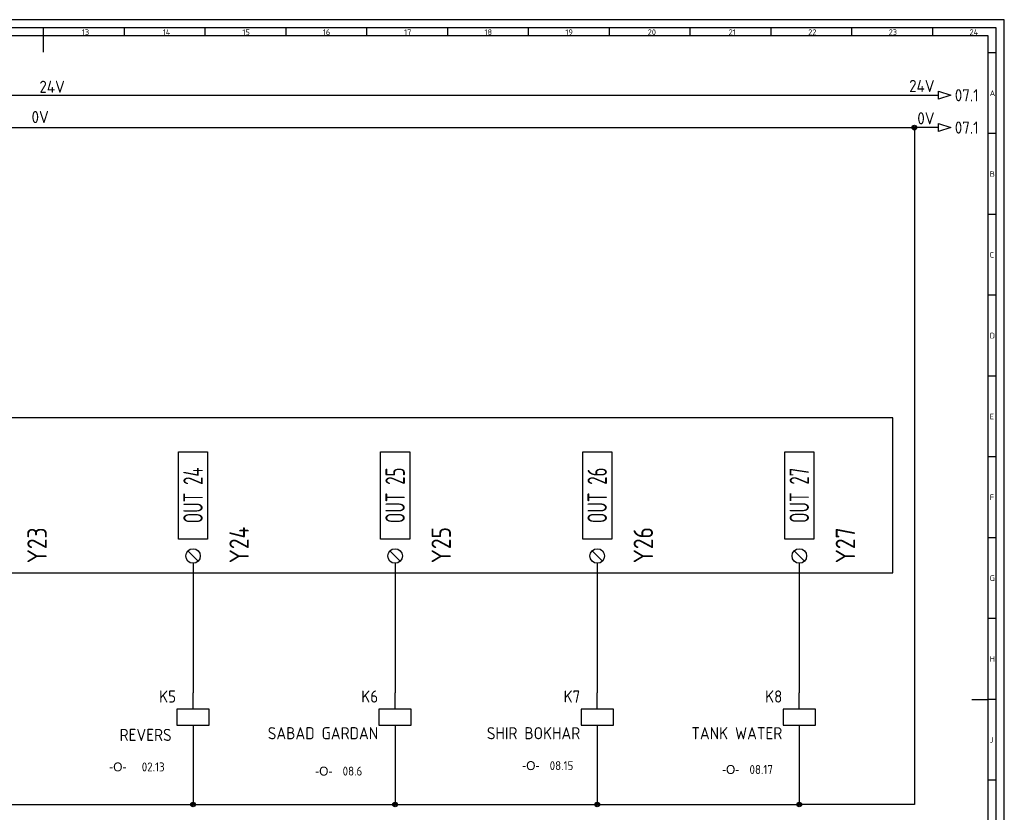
# Model space of a CAD drawing. Header units: millimetres. Extents: x 0 to 1189, y 5 to 846.
# Tile 3 of 3: x 580 to 1189, y 356 to 846. Entities that reach past the tile are written whole.
import ezdxf
from ezdxf.enums import TextEntityAlignment as Align

# ---------------------------------------------------------------- set-up
doc = ezdxf.new("R2010")
doc.units = ezdxf.units.MM
doc.header["$LTSCALE"] = 12
for name, color, linetype in [('035', 5, 'Continuous'), ('07', 7, 'Continuous'), ('DESC', 1, 'Continuous'), ('RED_2.5mm^2', 1, 'Continuous'), ('SYMS', 7, 'Continuous'), ('TAGS', 51, 'Continuous'), ('TERMS', 4, 'Continuous'), ('WIRENO', 70, 'Continuous'), ('WIREREF', 61, 'Continuous'), ('XREF', 7, 'Continuous')]:
    doc.layers.add(name, color=color, linetype=linetype)
doc.styles.add('ISO Proportional', font='isocp.shx')
doc.styles.add('WD_IEC', font='ISOCP2.shx', dxfattribs={"width": 0.9, "height": 4})

# ---------------------------------------------------------------- blocks, each defined once
blk = doc.blocks.new('IEC_border_a0')
at = {"layer": '035', "color": 0}
for p, q in [((1189, 841), (0, 841)), ((1189, 0), (1189, 841)), ((594.5, 836), (594.5, 831)), ((644.5, 836), (644.5, 831)), ((694.5, 836), (694.5, 831)), ((744.5, 836), (744.5, 831)), ((794.5, 836), (794.5, 831)), ((844.5, 836), (844.5, 831)), ((894.5, 836), (894.5, 831)), ((944.5, 836), (944.5, 831)), ((994.5, 836), (994.5, 831)), ((1044.5, 836), (1044.5, 831)), ((1094.5, 836), (1094.5, 831)), ((1144.5, 836), (1144.5, 831)), ((1183.97, 820.54), (1178.98, 820.54)), ((1183.97, 770.54), (1178.98, 770.54)), ((1183.97, 720.54), (1178.98, 720.54)), ((1183.97, 670.54), (1178.98, 670.54)), ((1183.97, 620.54), (1178.98, 620.54)), ((1183.98, 570.5), (1179, 570.5)), ((1183.98, 520.5), (1178.98, 520.5)), ((1183.98, 470.5), (1179, 470.5)), ((1183.98, 420.5), (1179, 420.5)), ((1183.98, 420.5), (1179, 420.5)), ((1183.98, 370.5), (1179, 370.5))]:
    blk.add_line(p, q, dxfattribs=at)
blk.add_lwpolyline([(10, 10), (1179, 10), (1179, 831), (10, 831)], close=True, dxfattribs=at)
at = {"layer": '07', "color": 0}
for p, q in [((594.5, 831), (594.5, 821)), ((1169, 420.5), (1179, 420.5))]:
    blk.add_line(p, q, dxfattribs=at)
blk.add_lwpolyline([(5, 5), (1184, 5), (1184, 836), (5, 836)], close=True, dxfattribs=at)
at = {"layer": '035', "color": 0, "style": 'ISO Proportional'}
for s, p in [('13', (618.42, 831.5)), ('14', (668.46, 831.5)), ('15', (717.72, 831.5)), ('16', (767.49, 831.5)), ('17', (817.72, 831.5)), ('18', (867.49, 831.5)), ('19', (917.49, 831.5)), ('20', (968.42, 831.5)), ('21', (1018.46, 831.5)), ('22', (1067.72, 831.5)), ('23', (1117.49, 831.5)), ('24', (1167.49, 831.5)), ('A', (1179.98, 793.79)), ('B', (1179.98, 743.79)), ('C', (1179.98, 693.79)), ('D', (1179.98, 643.79)), ('E', (1180, 593.75)), ('F', (1180, 543.75)), ('G', (1180, 493.75)), ('H', (1180, 443.75)), ('J', (1180, 393.75))]:
    blk.add_text(s, height=3.5, dxfattribs=at).set_placement(p)
blk = doc.blocks.new('PLCIO_2F11')
at = {"layer": 'SYMS'}
for p, q in [((1007.91, 48), (-48, 48)), ((1007.91, -48), (1007.91, 48)), ((566, -27), (566, 27)), ((566, 27), (584, 27)), ((584, 27), (584, -27)), ((691, -27), (691, 27)), ((691, 27), (709, 27)), ((709, 27), (709, -27)), ((816, -27), (816, 27)), ((816, 27), (834, 27)), ((834, 27), (834, -27)), ((941, -27), (941, 27)), ((941, 27), (959, 27)), ((959, 27), (959, -27)), ((584, -27), (566, -27)), ((709, -27), (691, -27)), ((834, -27), (816, -27)), ((959, -27), (941, -27)), ((571.82, -34.32), (578.18, -40.68)), ((696.82, -34.32), (703.18, -40.68)), ((821.82, -34.32), (828.18, -40.68)), ((946.82, -34.32), (953.18, -40.68)), ((-48, -48), (1007.91, -48))]:
    blk.add_line(p, q, dxfattribs=at)
for centre in [(575, -37.5), (700, -37.5), (825, -37.5), (950, -37.5)]:
    blk.add_circle(centre, 4.5, dxfattribs=at)
at = {"layer": 'SYMS', "style": 'WD_IEC', "width": 0.9}
for tag, p in [('TERMDESC01', (6, 60)), ('TERM02', (97.5, -42)), ('TERM03', (222.5, -42)), ('TERM04', (347.5, -42)), ('TERM05', (472.5, -42)), ('TERM06', (597.5, -42)), ('TERM07', (722.5, -42)), ('TERM08', (847.5, -42)), ('TERM09', (972.5, -42))]:
    blk.add_attdef(tag, text='', height=12, rotation=90, dxfattribs=at).set_placement(p, align=Align.TOP_LEFT)
for tag, p in [('DESCA02', (66, 66)), ('DESCB02', (84, 66)), ('DESCC02', (102, 66)), ('DESCD02', (120, 66)), ('DESCE02', (138, 66)), ('DESCA03', (191, 66)), ('DESCB03', (209, 66)), ('DESCC03', (227, 66)), ('DESCD03', (245, 66)), ('DESCE03', (263, 66)), ('DESCA04', (316, 66)), ('DESCB04', (334, 66)), ('DESCC04', (352, 66)), ('DESCD04', (370, 66)), ('DESCE04', (388, 66)), ('DESCA05', (441, 66)), ('DESCB05', (459, 66)), ('DESCC05', (477, 66)), ('DESCD05', (495, 66)), ('DESCE05', (513, 66)), ('DESCA06', (566, 66)), ('DESCB06', (584, 66)), ('DESCC06', (602, 66)), ('DESCD06', (620, 66)), ('DESCE06', (638, 66)), ('DESCA07', (691, 66)), ('DESCB07', (709, 66)), ('DESCC07', (727, 66)), ('DESCD07', (745, 66)), ('DESCE07', (763, 66)), ('DESCA08', (816, 66)), ('DESCB08', (834, 66)), ('DESCC08', (852, 66)), ('DESCD08', (870, 66)), ('DESCE08', (888, 66)), ('DESCA09', (941, 66)), ('DESCB09', (959, 66)), ('DESCC09', (977, 66)), ('DESCD09', (995, 66)), ('DESCE09', (1013, 66))]:
    blk.add_attdef(tag, p, '', height=15, rotation=90, dxfattribs=at)
at = {"layer": 'SYMS', "style": 'WD_IEC', "width": 0.9, "flags": 1}
for tag, p in [('X2TERM01', (0, 42)), ('X8TERM02', (75, -42)), ('X8TERM03', (200, -42)), ('X8TERM04', (325, -42)), ('X8TERM05', (450, -42)), ('X8TERM06', (575, -42)), ('X8TERM07', (700, -42)), ('X8TERM08', (825, -42)), ('X8TERM09', (950, -42))]:
    blk.add_attdef(tag, text='', height=1.92, rotation=90, dxfattribs=at).set_placement(p, align=Align.RIGHT)
at = {"layer": 'SYMS', "style": 'WD_IEC', "width": 0.9}
for tag, p in [('TERM01', (12, 42)), ('TERMDESC02', (81, -60)), ('TERMDESC03', (206, -60)), ('TERMDESC04', (331, -60)), ('TERMDESC05', (456, -60)), ('TERMDESC06', (581, -60)), ('TERMDESC07', (706, -60)), ('TERMDESC08', (831, -60)), ('TERMDESC09', (956, -60))]:
    blk.add_attdef(tag, text='', height=12, rotation=90, dxfattribs=at).set_placement(p, align=Align.TOP_RIGHT)
at = {"layer": 'SYMS', "style": 'WD_IEC'}
for tag, width, p in [('LINE1', 0.9, (-87, 0)), ('LINE2', 0.9, (-69, 0)), ('DESC', 0.9, (-50.84, 0)), ('INST', 0.8, (-159, 0)), ('LOC', 0.8, (-141, 0)), ('MFG', 0.8, (-123, 0)), ('CAT', 0.8, (-105, 0)), ('TAG', 0.7, (-30.87, 0))]:
    blk.add_attdef(tag, text='', height=15, rotation=90, dxfattribs=dict(at, width=width)).set_placement(p, align=Align.CENTER)
at = {"layer": 'SYMS', "style": 'WD_IEC', "width": 0.7}
for tag, p in [('TAGA02', (75, 0)), ('TAGA03', (200, 0)), ('TAGA04', (325, 0)), ('TAGA05', (450, 0)), ('TAGA06', (575, 0)), ('TAGA07', (700, 0)), ('TAGA08', (825, 0)), ('TAGA09', (950, 0))]:
    blk.add_attdef(tag, text='', height=12, rotation=90, dxfattribs=at).set_placement(p, align=Align.MIDDLE_CENTER)
at = {"layer": 'SYMS', "linetype": 'Continuous', "style": 'WD_IEC', "width": 0.9, "flags": 9}
blk.add_attdef('ASSYCODE', text='', height=1.92, rotation=90, dxfattribs=at).set_placement((-102.85, -22.08), align=Align.CENTER)
blk = doc.blocks.new('WDDOT')
for radius in [0.72, 0.449, 0.223]:
    blk.add_circle((0, 0), radius)
blk = doc.blocks.new('VCR1')
for p, q in [((0, 2.5), (0, 7.5)), ((0, -2.5), (0, -7.5))]:
    blk.add_line(p, q)
blk.add_lwpolyline([(-5, 2.5), (-5, -2.5), (5, -2.5), (5, 2.5)], close=True)
at = {"style": 'WD_IEC'}
for tag, p in [('INST', (-5.25, 11.5)), ('LOC', (-5.25, 8)), ('TAG1', (-5.25, 4.5)), ('DESC1', (-5.25, -6.85)), ('DESC2', (-5.25, -10.35)), ('DESC3', (-5.25, -13.85))]:
    blk.add_attdef(tag, text='', height=2.5, dxfattribs=at).set_placement(p, align=Align.RIGHT)
blk.add_attdef('TERM01', text='', height=2, rotation=90, dxfattribs=at).set_placement((-1, 7.5), align=Align.RIGHT)
at = {"style": 'WD_IEC', "flags": 1}
for tag, p, height in [('X2TERM01', (0, 7.5), 0.32), ('X4LINK', (-5, 0), 0.32), ('X1LINK', (5, 0), 0.32), ('ASSYCODE', (1, -4), 1), ('CATDESC', (1, -7), 1), ('FAMILY', (1, -5.5), 1), ('X8TERM02', (0, -7.5), 0.32)]:
    blk.add_attdef(tag, p, '', height=height, dxfattribs=at)
at = {"style": 'WD_IEC', "flags": 9}
for tag, p in [('MFG', (-6, 1)), ('CAT', (-6, -1.5))]:
    blk.add_attdef(tag, text='', height=1.5, dxfattribs=at).set_placement(p, align=Align.RIGHT)
at = {"style": 'WD_IEC'}
blk.add_attdef('TERM02', (-1, -7.5), '', height=2, rotation=90, dxfattribs=at)
at = {"lineweight": 9, "style": 'WD_IEC'}
for tag, p in [('NO', (-5.5, -16.5)), ('NC', (-5.5, -20))]:
    blk.add_attdef(tag, text='', height=2.5, dxfattribs=at).set_placement(p, align=Align.TOP_RIGHT)
for tag, p in [('XREFNO', (-4, -16.5)), ('XREFNC', (-4, -20))]:
    blk.add_attdef(tag, text='', height=2.5, dxfattribs=at).set_placement(p, align=Align.TOP_LEFT)
blk = doc.blocks.new('WD_WNH')
at = {"linetype": 'Continuous', "style": 'WD_IEC', "width": 0.8}
blk.add_attdef('WIRENO', text='', height=2.5, dxfattribs=at).set_placement((0, 0.75), align=Align.CENTER)
at = {"style": 'WD_IEC', "flags": 1}
for tag, p in [('W01USER', (0, 1.25)), ('W02USER', (0, 1.125)), ('W03USER', (0, 1)), ('W04USER', (0, 0.875)), ('W05USER', (0, 0.75)), ('W06USER', (0, 0.625)), ('W07USER', (0, 0.5)), ('W08USER', (0, 0.375)), ('W09USER', (0, 0.25)), ('W10USER', (0, 0.125))]:
    blk.add_attdef(tag, text='', height=0.08, dxfattribs=at).set_placement(p, align=Align.CENTER)
blk = doc.blocks.new('HA1S1')
blk.add_lwpolyline([(0, 1.25), (3.75, 0), (0, -1.25)], close=True)
at = {"style": 'WD_IEC'}
for tag, height, flags, p in [('WIRENO', 2.5, 8, (-1.25, 1)), ('SIGCODE', 1, 1, (5, 1.8))]:
    blk.add_attdef(tag, text='', height=height, dxfattribs=dict(at, flags=flags)).set_placement(p, align=Align.RIGHT)
at = {"style": 'WD_IEC', "flags": 1}
blk.add_attdef('X4TERM01', (0, 0), '', height=0.32, dxfattribs=at)
at = {"style": 'WD_IEC'}
blk.add_attdef('XREF', text='', height=2.5, dxfattribs=at).set_placement((5, 0), align=Align.MIDDLE_LEFT)
blk.add_attdef('DESC1', text='', height=2.5, dxfattribs=at).set_placement((-1.25, -1), align=Align.TOP_RIGHT)

msp = doc.modelspace()

# ---------------------------------------------------------------- linework, layer by layer
at = {"layer": 'RED_2.5mm^2', "color": 0}
for p, q in [((51.67, 799.18), (1148.38, 799.18)), ((51.67, 779.18), (1133.37, 779.18)), ((1133.37, 779.18), (1133.37, 360.42)), ((687.19, 509.66), (687.19, 429.47)), ((812.19, 509.66), (812.19, 429.47)), ((937.19, 509.66), (937.19, 429.47)), ((1062.19, 509.66), (1062.19, 429.47)), ((687.19, 399.47), (687.19, 360.42)), ((812.19, 399.47), (812.19, 360.42)), ((937.19, 399.47), (937.19, 360.42)), ((1062.19, 399.47), (1062.19, 360.42)), ((187.19, 360.42), (1062.19, 360.42)), ((1133.37, 360.42), (1062.19, 360.42))]:
    msp.add_line(p, q, dxfattribs=at)
at = {"layer": 'RED_2.5mm^2'}
msp.add_line((1148.38, 779.18), (1133.37, 779.18), dxfattribs=at)

# ---------------------------------------------------------------- block references
msp.add_blockref('IEC_border_a0', (0, 4.94))
at = {"layer": 'SYMS'}
ref = msp.add_blockref('HA1S1', (1148.38, 799.18), dxfattribs=dict(at, xscale=2, yscale=2, zscale=2))
ref.add_attrib('XREF', '07.1', dxfattribs={"layer": 'XREF', "height": 7.5, "style": 'WD_IEC'}).set_placement((1158.38, 799.18), align=Align.MIDDLE_LEFT)
ref.add_attrib('WIRENO', '24V', dxfattribs={"layer": 'WIREREF', "height": 7.5, "style": 'WD_IEC', "flags": 8}).set_placement((1145.88, 801.18), align=Align.RIGHT)
ref = msp.add_blockref('HA1S1', (1148.38, 779.18), dxfattribs=dict(at, xscale=2, yscale=2, zscale=2))
ref.add_attrib('XREF', '07.1', dxfattribs={"layer": 'XREF', "height": 7.5, "style": 'WD_IEC'}).set_placement((1158.38, 779.18), align=Align.MIDDLE_LEFT)
ref.add_attrib('WIRENO', '0V', dxfattribs={"layer": 'WIREREF', "height": 7.5, "style": 'WD_IEC', "flags": 8}).set_placement((1145.88, 781.18), align=Align.RIGHT)
at = {"layer": 'SYMS', "xscale": 2, "yscale": 2, "zscale": 2}
for p in [(1133.37, 779.18), (812.19, 360.42), (937.19, 360.42)]:
    msp.add_blockref('WDDOT', p, dxfattribs=at)
at = {"layer": 'SYMS', "color": 0}
ref = msp.add_blockref('PLCIO_2F11', (112.19, 551.66), dxfattribs=at)
ref.add_attrib('TERM05', 'Y23', dxfattribs={"layer": 'TERMS', "height": 12, "rotation": 90, "style": 'WD_IEC', "width": 0.9}).set_placement((584.69, 509.66), align=Align.TOP_LEFT)
ref.add_attrib('TERM06', 'Y24', dxfattribs={"layer": 'TERMS', "height": 12, "rotation": 90, "style": 'WD_IEC', "width": 0.9}).set_placement((709.69, 509.66), align=Align.TOP_LEFT)
ref.add_attrib('TAGA06', 'OUT 24', dxfattribs={"layer": 'TAGS', "height": 12, "rotation": 90, "style": 'WD_IEC', "width": 0.7}).set_placement((687.19, 551.66), align=Align.MIDDLE_CENTER)
ref.add_attrib('TERM07', 'Y25', dxfattribs={"layer": 'TERMS', "height": 12, "rotation": 90, "style": 'WD_IEC', "width": 0.9}).set_placement((834.69, 509.66), align=Align.TOP_LEFT)
ref.add_attrib('TAGA07', 'OUT 25', dxfattribs={"layer": 'TAGS', "height": 12, "rotation": 90, "style": 'WD_IEC', "width": 0.7}).set_placement((812.19, 551.66), align=Align.MIDDLE_CENTER)
ref.add_attrib('TERM08', 'Y26', dxfattribs={"layer": 'TERMS', "height": 12, "rotation": 90, "style": 'WD_IEC', "width": 0.9}).set_placement((959.69, 509.66), align=Align.TOP_LEFT)
ref.add_attrib('TAGA08', 'OUT 26', dxfattribs={"layer": 'TAGS', "height": 12, "rotation": 90, "style": 'WD_IEC', "width": 0.7}).set_placement((937.19, 551.66), align=Align.MIDDLE_CENTER)
ref.add_attrib('TERM09', 'Y27', dxfattribs={"layer": 'TERMS', "height": 12, "rotation": 90, "style": 'WD_IEC', "width": 0.9}).set_placement((1084.69, 509.66), align=Align.TOP_LEFT)
ref.add_attrib('TAGA09', 'OUT 27', dxfattribs={"layer": 'TAGS', "height": 12, "rotation": 90, "style": 'WD_IEC', "width": 0.7}).set_placement((1062.19, 551.66), align=Align.MIDDLE_CENTER)
ref = msp.add_blockref('VCR1', (687.19, 414.47), dxfattribs=dict(at, xscale=2, yscale=2, zscale=2))
ref.add_attrib('DESC1', 'REVERS', dxfattribs={"layer": 'DESC', "height": 7.5, "style": 'WD_IEC'}).set_placement((673.94, 399.72), align=Align.RIGHT)
ref.add_attrib('TAG1', 'K5', dxfattribs={"layer": 'TAGS', "height": 7.5, "style": 'WD_IEC'}).set_placement((676.69, 423.47), align=Align.RIGHT)
ref = msp.add_blockref('VCR1', (812.19, 414.47), dxfattribs=dict(at, xscale=2, yscale=2, zscale=2))
ref.add_attrib('DESC1', 'SABAD GARDAN', dxfattribs={"layer": 'DESC', "height": 7.5, "style": 'WD_IEC'}).set_placement((801.69, 400.77), align=Align.RIGHT)
ref.add_attrib('TAG1', 'K6', dxfattribs={"layer": 'TAGS', "height": 7.5, "style": 'WD_IEC'}).set_placement((801.69, 423.47), align=Align.RIGHT)
ref = msp.add_blockref('VCR1', (937.19, 414.47), dxfattribs=dict(at, xscale=2, yscale=2, zscale=2))
ref.add_attrib('DESC1', 'SHIR BOKHAR', dxfattribs={"layer": 'DESC', "height": 7.5, "style": 'WD_IEC'}).set_placement((926.69, 400.77), align=Align.RIGHT)
ref.add_attrib('TAG1', 'K7', dxfattribs={"layer": 'TAGS', "height": 7.5, "style": 'WD_IEC'}).set_placement((926.69, 423.47), align=Align.RIGHT)
ref = msp.add_blockref('VCR1', (1062.19, 414.47), dxfattribs=dict(at, xscale=2, yscale=2, zscale=2))
ref.add_attrib('DESC1', 'TANK WATER', dxfattribs={"layer": 'DESC', "height": 7.5, "style": 'WD_IEC'}).set_placement((1051.69, 400.77), align=Align.RIGHT)
ref.add_attrib('TAG1', 'K8', dxfattribs={"layer": 'TAGS', "height": 7.5, "style": 'WD_IEC'}).set_placement((1051.69, 423.47), align=Align.RIGHT)
at = {"layer": 'SYMS', "color": 0, "xscale": 2, "yscale": 2, "zscale": 2}
for p in [(687.19, 360.42), (1062.19, 360.42)]:
    msp.add_blockref('WDDOT', p, dxfattribs=at)
at = {"layer": 'WIRENO'}
ref = msp.add_blockref('WD_WNH', (600.02, 799.18), dxfattribs=dict(at, xscale=2, yscale=2, zscale=2))
ref.add_attrib('WIRENO', '24V', dxfattribs={"linetype": 'Continuous', "height": 7.5, "style": 'WD_IEC'}).set_placement((600.02, 800.68), align=Align.CENTER)
ref = msp.add_blockref('WD_WNH', (592.52, 779.18), dxfattribs=dict(at, xscale=2, yscale=2, zscale=2))
ref.add_attrib('WIRENO', '0V', dxfattribs={"linetype": 'Continuous', "height": 7.5, "style": 'WD_IEC'}).set_placement((592.63, 781.94), align=Align.CENTER)

# ---------------------------------------------------------------- texts
at = {"layer": 'XREF', "char_height": 5.5, "attachment_point": 1, "style": 'WD_IEC'}
for s, insert in [('{\\Fmonotxt|c0;\\H0.67x;\\W1;   \\Facaderef|c0;\\H1.49254x;-O-\\Fisocp2|c0; \\Fmonotxt|c0;\\H0.67x; \\Fisocp2|c0;\\H1.49254x; 02.13}', (625.78, 386.42)), ('{\\Fmonotxt|c0;\\H0.67x;\\W1;  \\Facaderef|c0;\\H1.49254x;-O-\\Fisocp2|c0; \\Fmonotxt|c0;\\H0.67x; \\Fisocp2|c0;\\H1.49254x;08.6}', (756.37, 383.82))]:
    msp.add_mtext(s, dxfattribs=dict(at, insert=insert))
at = {"layer": 'XREF', "color": 0, "char_height": 5.5, "attachment_point": 1, "style": 'WD_IEC'}
for s, insert in [('{\\Fmonotxt|c0;\\H0.67x;\\W1;  \\Facaderef|c0;\\H1.49254x;-O-\\Fisocp2|c0; \\Fmonotxt|c0;\\H0.67x; \\Fisocp2|c0;\\H1.49254x;08.15}', (884.44, 387.22)), ('{\\Fmonotxt|c0;\\H0.67x;\\W1;  \\Facaderef|c0;\\H1.49254x;-O-\\Fisocp2|c0; \\Fmonotxt|c0;\\H0.67x; \\Fisocp2|c0;\\H1.49254x;08.17}', (1008.04, 384.81))]:
    msp.add_mtext(s, dxfattribs=dict(at, insert=insert))

doc.saveas('drawing.dxf')
